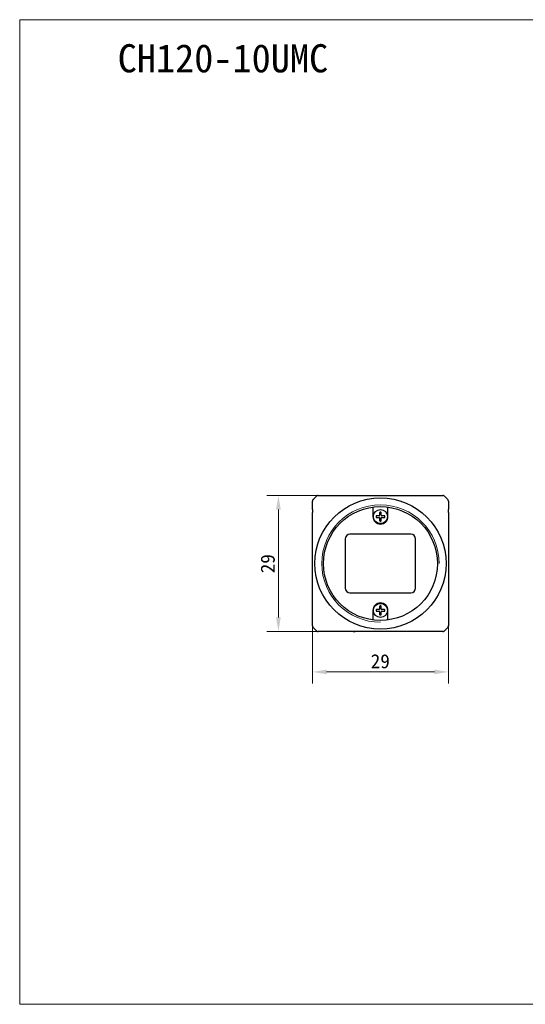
# Model space of a CAD drawing. Header units: millimetres. Extents: x 792 to 1089, y 318 to 528.
# Tile 1 of 2: x 792 to 900, y 318 to 528. Entities that reach past the tile are written whole.
import ezdxf

# ---------------------------------------------------------------- set-up
doc = ezdxf.new("R2010")
doc.units = ezdxf.units.MM
doc.header["$LTSCALE"] = 16.335
doc.header["$PDMODE"] = 3
doc.header["$PDSIZE"] = 8
doc.layers.get('0').update_dxf_attribs({"linetype": 'CONTINUOUS'})
doc.layers.get('Defpoints').update_dxf_attribs({"linetype": 'CONTINUOUS'})
for name, color, linetype in [('00_COMPONENTS', 7, 'CONTINUOUS'), ('ASM_DXF_FORMAT', 7, 'CONTINUOUS'), ('D-01-35-26-0DXF_CONTINUOUS_LINE', 7, 'CONTINUOUS'), ('D-01-36-26-0DXF_CONTINUOUS_LINE', 7, 'CONTINUOUS')]:
    doc.layers.add(name, color=color, linetype=linetype)
doc.styles.get("Standard").update_dxf_attribs({"font": 'simfang.ttf'})
doc.dimstyles.new('DIMSTYLE_1', dxfattribs={"dimtxt": 3, "dimasz": 3, "dimexe": 2.5, "dimexo": 0, "dimgap": 0.75, "dimtad": 1, "dimdsep": 46, "dimtxsty": 'STANDARD', "dimblk": '_FILLED', "dimcen": 0.09, "dimclrd": 8, "dimclre": 8, "dimclrt": 7, "dimadec": 0, "dimazin": 0, "dimtp": 0.001, "dimtm": 0.001, "dimtfac": 1, "dimtofl": 0, "dimtmove": 0, "dimatfit": 3, "dimldrblk": '_FILLED', "dimfxl": 1, "dimtolj": 1, "dimlwd": 9, "dimlwe": 9, "dimarcsym": 0})

# ---------------------------------------------------------------- blocks, each defined once
blk = doc.blocks.new('_FILLED')
at = {"color": 0, "linetype": 'ByBlock'}
blk.add_solid([(0, 0), (-1, 0.167), (-1, -0.167)], dxfattribs=at)
blk = doc.blocks.new('*D260')
at = {"layer": 'D-01-35-26-0DXF_CONTINUOUS_LINE', "color": 8, "linetype": 'Continuous', "lineweight": 9}
for p, q in [((883.63, 399.41), (883.63, 386.19)), ((854.63, 398.52), (854.63, 386.19)), ((857.63, 388.69), (880.63, 388.69))]:
    blk.add_line(p, q, dxfattribs=at)
at = {"layer": 'Defpoints', "color": 0, "linetype": 'Continuous'}
for p in [(883.63, 399.41), (854.63, 398.52), (883.63, 388.69)]:
    blk.add_point(p, dxfattribs=at)
at = {"layer": 'D-01-35-26-0DXF_CONTINUOUS_LINE', "color": 8, "linetype": 'Continuous', "lineweight": 9, "xscale": 3, "yscale": 3, "zscale": 3, "rotation": 180}
blk.add_blockref('_FILLED', (854.63, 388.69), dxfattribs=at)
at = {"layer": 'D-01-35-26-0DXF_CONTINUOUS_LINE', "color": 8, "linetype": 'Continuous', "lineweight": 9, "xscale": 3, "yscale": 3, "zscale": 3}
blk.add_blockref('_FILLED', (883.63, 388.69), dxfattribs=at)
at = {"layer": 'D-01-35-26-0DXF_CONTINUOUS_LINE', "color": 7, "linetype": 'Continuous', "lineweight": 30, "insert": (869.1, 392.47), "char_height": 3, "attachment_point": 2}
blk.add_mtext('\\A1;29', dxfattribs=at)
blk = doc.blocks.new('*D261')
at = {"layer": 'D-01-35-26-0DXF_CONTINUOUS_LINE', "color": 8, "linetype": 'Continuous', "lineweight": 9}
for p, q in [((855.84, 426.31), (844.87, 426.31)), ((847.37, 400.31), (847.37, 423.31)), ((855.84, 397.31), (844.87, 397.31))]:
    blk.add_line(p, q, dxfattribs=at)
at = {"layer": 'Defpoints', "color": 0, "linetype": 'Continuous'}
for p in [(847.37, 426.31), (855.84, 426.31), (855.84, 397.31)]:
    blk.add_point(p, dxfattribs=at)
at = {"layer": 'D-01-35-26-0DXF_CONTINUOUS_LINE', "color": 8, "linetype": 'Continuous', "lineweight": 9, "xscale": 3, "yscale": 3, "zscale": 3}
for p, rotation in [((847.37, 426.31), 90), ((847.37, 397.31), 270)]:
    blk.add_blockref('_FILLED', p, dxfattribs=dict(at, rotation=rotation))
at = {"layer": 'D-01-35-26-0DXF_CONTINUOUS_LINE', "color": 7, "linetype": 'Continuous', "lineweight": 30, "insert": (843.59, 411.77), "char_height": 3, "attachment_point": 2, "rotation": 90}
blk.add_mtext('\\A1;29', dxfattribs=at)

msp = doc.modelspace()

# ---------------------------------------------------------------- linework, layer by layer
at = {"layer": '00_COMPONENTS', "color": 7}
for p, q in [((868.9536, 422.656), (868.9536, 422.0898)), ((869.3136, 422.0898), (869.3136, 422.656)), ((854.6577, 420.3598), (854.6576, 420.3598)), ((868.8536, 421.9898), (868.2873, 421.9898)), ((868.2873, 421.6298), (868.8536, 421.6298)), ((868.9536, 421.5298), (868.9536, 420.9636)), ((869.3136, 420.9636), (869.3136, 421.5298)), ((869.9798, 421.9898), (869.4136, 421.9898)), ((869.4136, 421.6298), (869.9798, 421.6298)), ((883.6094, 403.2598), (883.6096, 403.2598)), ((868.8536, 401.9898), (868.2873, 401.9898)), ((868.2873, 401.6298), (868.8536, 401.6298)), ((868.9536, 402.656), (868.9536, 402.0898)), ((868.9536, 401.5298), (868.9536, 400.9636)), ((869.3136, 402.0898), (869.3136, 402.656)), ((869.3136, 400.9636), (869.3136, 401.5298)), ((869.9798, 401.9898), (869.4136, 401.9898)), ((869.4136, 401.6298), (869.9798, 401.6298))]:
    msp.add_line(p, q, dxfattribs=at)
at = {"layer": '00_COMPONENTS', "color": 4}
msp.add_line((869.4136, 421.6298), (869.4136, 421.6007), dxfattribs=at)
at = {"layer": '00_COMPONENTS', "color": 7}
for centre, radius, start, end in [((869.0536, 422.656), 0.1, 95.400537, 180), ((869.1336, 421.8098), 0.95, 84.599463, 95.400537), ((869.2136, 422.656), 0.1, 0, 84.599463), ((869.1336, 421.8098), 0.95, 174.599463, 185.400537), ((868.2873, 421.8898), 0.1, 90, 174.599463), ((868.2873, 421.7298), 0.1, 185.400537, 270), ((868.8536, 422.0898), 0.1, 270, 0), ((868.8536, 421.5298), 0.1, 0, 90), ((869.0536, 420.9636), 0.1, 180, 264.599463), ((869.1336, 421.8098), 0.95, 264.599463, 275.400537), ((869.2136, 420.9636), 0.1, 275.400537, 0), ((869.4136, 422.0898), 0.1, 180, 270), ((869.4136, 421.5298), 0.1, 90, 180), ((869.9798, 421.8898), 0.1, 5.400537, 90), ((869.9798, 421.7298), 0.1, 270, 354.599463), ((869.1336, 421.8098), 0.95, 354.599463, 5.400537), ((869.1336, 401.8098), 0.95, 174.599463, 185.400537), ((868.2873, 401.8898), 0.1, 90, 174.599463), ((868.2873, 401.7298), 0.1, 185.400537, 270), ((868.8536, 402.0898), 0.1, 270, 0), ((868.8536, 401.5298), 0.1, 0, 90), ((869.0536, 402.656), 0.1, 95.400537, 180), ((869.1336, 401.8098), 0.95, 84.599463, 95.400537), ((869.2136, 402.656), 0.1, 0, 84.599463), ((869.4136, 402.0898), 0.1, 180, 270), ((869.4136, 401.5298), 0.1, 90, 180), ((869.9798, 401.8898), 0.1, 5.400537, 90), ((869.9798, 401.7298), 0.1, 270, 354.599463), ((869.1336, 401.8098), 0.95, 354.599463, 5.400537), ((869.0536, 400.9636), 0.1, 180, 264.599463), ((869.1336, 401.8098), 0.95, 264.599463, 275.400537), ((869.2136, 400.9636), 0.1, 275.400537, 0), ((882.4261, 397.8125), 0.5027, 270.04029, 284.966887), ((882.4255, 397.811), 0.5015, 304.963589, 314.975313), ((883.1324, 398.5178), 0.5015, 315.024712, 325.043164), ((883.1331, 398.5174), 0.5007, 325.034134, 329.973803), ((883.1309, 398.5172), 0.5027, 345.033075, 359.959707)]:
    msp.add_arc(centre, radius, start, end, dxfattribs=at)
msp.add_ellipse((863.3336, 397.3133), major_axis=(-0.4, 0), ratio=0.00872687, start_param=-4.71238898, end_param=-3.14159265, dxfattribs=at)
at = {"layer": 'ASM_DXF_FORMAT', "color": 7, "linetype": 'Continuous', "lineweight": 15}
for p, q in [((792.1945, 317.797), (792.1945, 527.797)), ((792.1945, 527.797), (1089.1945, 527.797)), ((792.1945, 317.797), (1089.1945, 317.797))]:
    msp.add_line(p, q, dxfattribs=at)
at = {"layer": 'D-01-35-26-0DXF_CONTINUOUS_LINE', "color": 7, "linetype": 'Continuous', "lineweight": 30}
for p, q in [((855.8407, 426.3098), (882.4265, 426.3098)), ((854.6336, 423.3098), (854.6336, 425.1027)), ((855.4871, 426.1634), (854.78, 425.4562)), ((854.8152, 425.4907), (854.8149, 425.4912)), ((883.4871, 425.4562), (882.78, 426.1634)), ((883.6336, 425.1027), (883.6336, 423.3098)), ((854.6336, 423.3098), (854.6336, 422.6831)), ((854.6336, 398.5169), (854.6336, 422.6831)), ((867.5336, 423.854), (867.5336, 421.8098)), ((870.7336, 421.8098), (870.7336, 423.854)), ((883.6336, 422.6831), (883.6336, 423.3098)), ((883.6336, 422.6831), (883.6336, 398.5169)), ((875.6336, 418.0598), (862.6336, 418.0598)), ((861.6336, 417.0598), (861.6336, 406.5598)), ((876.6336, 406.5598), (876.6336, 417.0598)), ((862.6336, 405.5598), (875.6336, 405.5598)), ((867.5336, 401.8098), (867.5336, 399.7656)), ((870.7336, 399.7656), (870.7336, 401.8098)), ((855.4871, 397.4562), (854.78, 398.1634)), ((863.5902, 397.3098), (855.8407, 397.3098)), ((882.4265, 397.3098), (863.6452, 397.3098)), ((883.4871, 398.1634), (882.78, 397.4562))]:
    msp.add_line(p, q, dxfattribs=at)
for centre, radius in [((869.1336, 411.8098), 14), ((869.1336, 411.8098), 12.15), ((869.1336, 421.8098), 1.5), ((869.1336, 401.8098), 1.5)]:
    msp.add_circle(centre, radius, dxfattribs=at)
for centre, radius, start, end in [((855.8407, 425.8098), 0.5, 90, 135), ((855.8415, 425.8062), 0.5036, 97.497384, 111.568173), ((882.4265, 425.8098), 0.5, 45, 90), ((882.4257, 425.8064), 0.5034, 68.429142, 82.013133), ((855.1334, 425.1027), 0.4998, 135, 180.005409), ((855.1366, 425.1007), 0.5036, 142.32585, 156.48911), ((855.1326, 425.1038), 0.4985, 135.007864, 140.022361), ((883.1336, 425.1027), 0.4999, 359.994628, 45.003217), ((883.1308, 425.1009), 0.5033, 23.50677, 36.921415), ((869.1336, 421.8098), 1.6, 180, 0), ((862.6336, 417.0598), 1, 90, 180), ((875.6336, 417.0598), 1, 0, 90), ((862.6336, 406.5598), 1, 180, 270), ((875.6336, 406.5598), 1, 270, 0), ((869.1336, 401.8098), 1.6, 0, 180), ((855.1362, 398.5172), 0.5027, 180.04029, 194.966908), ((855.1336, 398.5169), 0.5, 180, 225), ((855.1326, 398.5165), 0.499, 204.710779, 208.971974), ((855.1337, 398.5172), 0.5003, 208.982473, 214.973502), ((855.1348, 398.5178), 0.5015, 214.963589, 224.975313), ((855.8416, 397.811), 0.5015, 225.024711, 235.043176), ((855.8407, 397.8098), 0.5, 225, 270), ((855.8412, 397.8103), 0.5007, 235.034147, 239.973832), ((855.8401, 397.8086), 0.4987, 239.982848, 244.985188), ((855.841, 397.8125), 0.5027, 255.033113, 269.95971), ((882.4265, 397.8098), 0.5, 270, 315), ((882.4269, 397.8089), 0.499, 294.716341, 298.978215), ((882.4262, 397.81), 0.5003, 298.988703, 304.973501), ((883.1336, 398.5169), 0.5, 315, 0), ((883.1347, 398.5164), 0.4987, 329.982819, 334.985146)]:
    msp.add_arc(centre, radius, start, end, dxfattribs=at)
at = {"layer": 'D-01-36-26-0DXF_CONTINUOUS_LINE', "color": 7, "linetype": 'Continuous', "lineweight": 15}
msp.add_arc((869.1336, 411.8098), 12.52, 0, 270, dxfattribs=at)

# ---------------------------------------------------------------- texts
at = {"insert": (813.0906, 522.5684), "char_height": 6, "attachment_point": 1}
msp.add_mtext_dynamic_manual_height_columns('CH120-10UMC', width=91.88843, gutter_width=1, heights=[0], dxfattribs=at)

# ---------------------------------------------------------------- dimensions: what is measured, and where the dimension line sits
at = {"layer": 'D-01-35-26-0DXF_CONTINUOUS_LINE', "color": 7, "linetype": 'Continuous', "lineweight": 30}
dim = msp.add_linear_dim(base=(847.371, 426.3098), p1=(855.8407, 397.3098), p2=(855.8407, 426.3098), angle=90, dimstyle='DIMSTYLE_1', dxfattribs=at)
dim.commit()
dim.dimension.update_dxf_attribs({"geometry": '*D261', "text_midpoint": (847.371, 411.7717), "dimtype": 160})
dim = msp.add_linear_dim(base=(883.6336, 388.6878), p1=(854.6336, 398.5169), p2=(883.6336, 399.4093), dimstyle='DIMSTYLE_1', dxfattribs=at)
dim.commit()
dim.dimension.update_dxf_attribs({"geometry": '*D260', "text_midpoint": (869.0955, 388.6878), "dimtype": 160})

doc.saveas('drawing.dxf')
